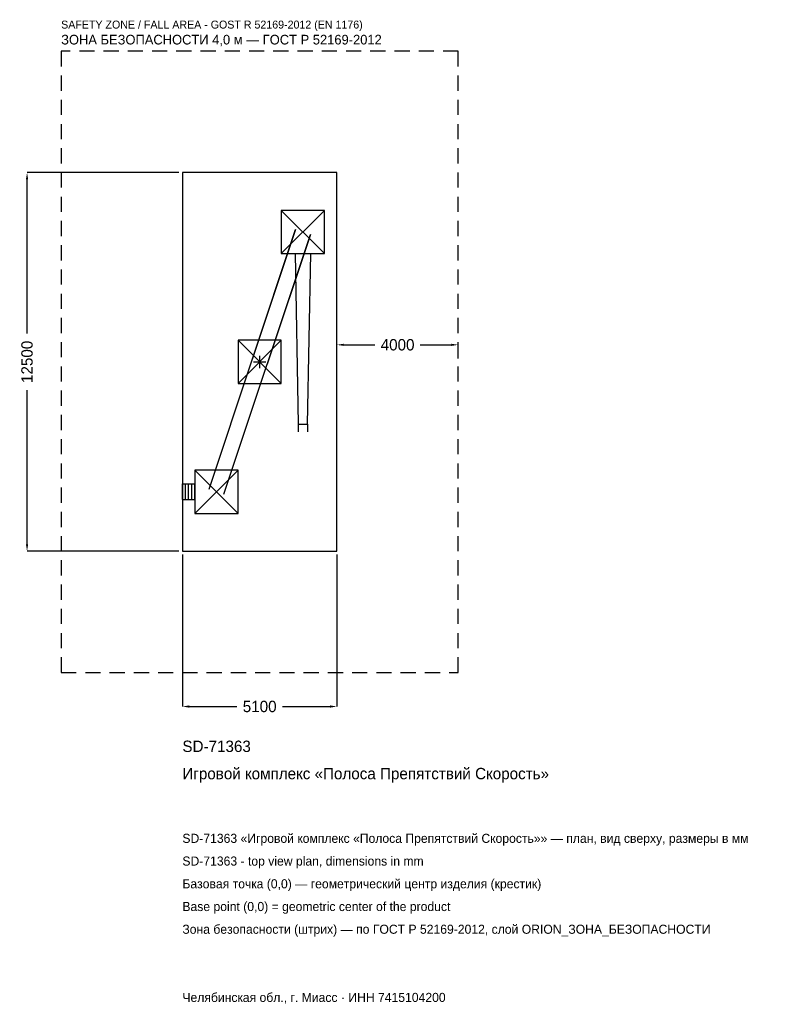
# Model space of a CAD drawing. Header units: metres. Extents: x -7918 to 16979, y -21203 to 11293.
import ezdxf

# ---------------------------------------------------------------- set-up
doc = ezdxf.new("R2010")
doc.units = ezdxf.units.M
doc.linetypes.add('DASHED', pattern=[800, 500, -300])
for name, color, linetype in [('ORION_ДАННЫЕ', 3, 'Continuous'), ('ORION_ЗОНА_БЕЗОПАСНОСТИ', 1, 'Continuous'), ('ORION_КОНТУР', 7, 'Continuous'), ('ORION_РАЗМЕРЫ', 8, 'Continuous')]:
    doc.layers.add(name, color=color, linetype=linetype)
doc.dimstyles.new('ORION', dxfattribs={"dimtxt": 375, "dimasz": 225, "dimexe": 1.25, "dimexo": 112.5, "dimtad": 1, "dimdec": 0, "dimcen": 2.5, "dimazin": 3, "dimtfac": 1, "dimtmove": 0, "dimatfit": 3, "dimarcsym": 0})

# ---------------------------------------------------------------- blocks, each defined once
blk = doc.blocks.new('_CLOSEDFILLED')
at = {"color": 0, "linetype": 'BYBLOCK'}
blk.add_solid([(-1, 0.16), (0, 0), (-1, -0.16)], dxfattribs=at)
blk = doc.blocks.new('*D1')
for p, q in [((-2550, -6362.5), (-2550, -11375)), ((2550, -6362.5), (2550, -11375)), ((-2325, -11375), (-750, -11375)), ((750, -11375), (2325, -11375))]:
    blk.add_line(p, q)
at = {"layer": 'Defpoints'}
for p in [(-2550, -6250), (2550, -6250), (-2550, -11375)]:
    blk.add_point(p, dxfattribs=at)
at = {"layer": 'ORION_РАЗМЕРЫ', "xscale": 225, "yscale": 225, "rotation": 180}
blk.add_blockref('_CLOSEDFILLED', (-2550, -11375), dxfattribs=at)
at = {"layer": 'ORION_РАЗМЕРЫ', "xscale": 225, "yscale": 225}
blk.add_blockref('_CLOSEDFILLED', (2550, -11375), dxfattribs=at)
at = {"layer": 'ORION_РАЗМЕРЫ', "insert": (0, -11375), "char_height": 375, "attachment_point": 5}
blk.add_mtext('5100', dxfattribs=at)
blk = doc.blocks.new('*D2')
for p, q in [((-2662.5, 6250), (-7675, 6250)), ((-7675, 937.5), (-7675, 6025)), ((-7675, -6025), (-7675, -937.5)), ((-2662.5, -6250), (-7675, -6250))]:
    blk.add_line(p, q)
at = {"layer": 'Defpoints'}
for p in [(-2550, 6250), (-7675, -6250), (-2550, -6250)]:
    blk.add_point(p, dxfattribs=at)
at = {"layer": 'ORION_РАЗМЕРЫ', "xscale": 225, "yscale": 225}
for p, rotation in [((-7675, 6250), 90), ((-7675, -6250), 270)]:
    blk.add_blockref('_CLOSEDFILLED', p, dxfattribs=dict(at, rotation=rotation))
at = {"layer": 'ORION_РАЗМЕРЫ', "insert": (-7675, 0), "char_height": 375, "attachment_point": 5, "rotation": 90}
blk.add_mtext('12500', dxfattribs=at)
blk = doc.blocks.new('*D3')
for p, q in [((2550, 112.5), (2550, 562.5)), ((2775, 562.5), (3800, 562.5)), ((5300, 562.5), (6325, 562.5)), ((6550, 112.5), (6550, 562.5))]:
    blk.add_line(p, q)
at = {"layer": 'Defpoints'}
for p in [(2550, 562.5), (2550, 0), (6550, 0)]:
    blk.add_point(p, dxfattribs=at)
at = {"layer": 'ORION_РАЗМЕРЫ', "xscale": 225, "yscale": 225, "rotation": 180}
blk.add_blockref('_CLOSEDFILLED', (2550, 562.5), dxfattribs=at)
at = {"layer": 'ORION_РАЗМЕРЫ', "xscale": 225, "yscale": 225}
blk.add_blockref('_CLOSEDFILLED', (6550, 562.5), dxfattribs=at)
at = {"layer": 'ORION_РАЗМЕРЫ', "insert": (4550, 562.5), "char_height": 375, "attachment_point": 5}
blk.add_mtext('4000', dxfattribs=at)
blk = doc.blocks.new('ОРИОН SD-71363 Игровой комплекс Полоса Препятствий Скорость')
at = {"layer": 'ORION_ЗОНА_БЕЗОПАСНОСТИ', "linetype": 'DASHED'}
blk.add_lwpolyline([(-6550, -10250), (6550, -10250), (6550, 10250), (-6550, 10250)], close=True, dxfattribs=at)
at = {"layer": 'ORION_КОНТУР'}
for p, q in [((714, 3572), (2142, 5000)), ((714, 5000), (2142, 3572)), ((-1671.9, -4204.8), (1184.1, 4367.2)), ((1184.1, 4367.2), (-243.9, 81.2)), ((-1184.1, -4367.2), (1671.9, 4204.8)), ((1671.9, 4204.8), (243.9, -81.2)), ((-714, -714), (714, 714)), ((-714, 714), (714, -714)), ((1273.8, -2053), (1273.8, -2310)), ((1582.2, -2053), (1582.2, -2310)), ((-2142, -5000), (-714, -3572)), ((-2142, -3572), (-714, -5000)), ((-2550, -4029), (-2142, -4029)), ((-2550, -4543), (-2550, -4029)), ((-2448, -4543), (-2448, -4029)), ((-2346, -4543), (-2346, -4029)), ((-2244, -4543), (-2244, -4029)), ((-2142, -4543), (-2142, -4029)), ((-2550, -4543), (-2142, -4543))]:
    blk.add_line(p, q, dxfattribs=at)
for points in [[(-2550, -6250), (2550, -6250), (2550, 6250), (-2550, 6250)], [(714, 3572), (2142, 3572), (2142, 5000), (714, 5000)], [(-714, -714), (714, -714), (714, 714), (-714, 714)], [(-2142, -5000), (-714, -5000), (-714, -3572), (-2142, -3572)]]:
    blk.add_lwpolyline(points, close=True, dxfattribs=at)
blk.add_lwpolyline([(1171, 3572), (1273.8, -2053), (1582.2, -2053), (1685, 3572)], dxfattribs=at)
at = {"layer": 'ORION_РАЗМЕРЫ'}
for p, q in [((-204, 0), (204, 0)), ((0, -204), (0, 204))]:
    blk.add_line(p, q, dxfattribs=at)
at = {"layer": 'ORION_ДАННЫЕ'}
for tag, p in [('АРТИКУЛ', (-2550, -12875)), ('НАИМЕНОВАНИЕ', (-2550, -13775))]:
    blk.add_attdef(tag, p, '', height=375, dxfattribs=at)
at = {"layer": 'ORION_ДАННЫЕ', "flags": 1}
for tag, p in [('ПРОИЗВОДИТЕЛЬ', (-2550, -14675)), ('ТЕЛЕФОН', (-2550, -15575)), ('САЙТ', (-2550, -17375)), ('АДРЕС', (-2550, -18275)), ('РЕКВИЗИТЫ', (-2550, -19175)), ('ГАБАРИТЫ', (-2550, -20075)), ('ЗОНА_БЕЗОПАСНОСТИ', (-2550, -20975))]:
    blk.add_attdef(tag, p, '', height=375, dxfattribs=at)
at = {"layer": 'ORION_ЗОНА_БЕЗОПАСНОСТИ', "color": 1}
for s, height, p in [('SAFETY ZONE / FALL AREA - GOST R 52169-2012 (EN 1176)', 262.5, (-6550, 11000)), ('ЗОНА БЕЗОПАСНОСТИ 4,0 м — ГОСТ Р 52169-2012', 318.75, (-6550, 10475))]:
    blk.add_text(s, height=height, dxfattribs=at).set_placement(p)
at = {"layer": 'ORION_РАЗМЕРЫ'}
dim = blk.add_linear_dim(base=(-7675, -6250), p1=(-2550, -6250), p2=(-2550, 6250), angle=90, dimstyle='ORION', dxfattribs=at)
dim.commit()
dim.dimension.update_dxf_attribs({"geometry": '*D2', "text_midpoint": (-7675, 0)})
for base, p1, p2, picture, middle in [((2550, 562.5), (2550, 0), (6550, 0), '*D3', (4550, 562.5)), ((-2550, -11375), (-2550, -6250), (2550, -6250), '*D1', (0, -11375))]:
    dim = blk.add_linear_dim(base=base, p1=p1, p2=p2, dimstyle='ORION', dxfattribs=at)
    dim.commit()
    dim.dimension.update_dxf_attribs({"geometry": picture, "text_midpoint": middle})

msp = doc.modelspace()

# ---------------------------------------------------------------- block references
msp.add_blockref('ОРИОН SD-71363 Игровой комплекс Полоса Препятствий Скорость', (0, 0)).add_auto_attribs({'АРТИКУЛ': 'SD-71363', 'НАИМЕНОВАНИЕ': 'Игровой комплекс «Полоса Препятствий Скорость»'})

# ---------------------------------------------------------------- texts
at = {"layer": 'ORION_ДАННЫЕ', "color": 3}
for s, p in [('SD-71363 «Игровой комплекс «Полоса Препятствий Скорость»» — план, вид сверху, размеры в мм', (-2550, -15875)), ('SD-71363 - top view plan, dimensions in mm', (-2550, -16625)), ('Челябинская обл., г. Миасс · ИНН 7415104200', (-2550, -21125))]:
    msp.add_text(s, height=300, dxfattribs=at).set_placement(p)
at = {"layer": 'ORION_ДАННЫЕ', "color": 7}
for s, p in [('Базовая точка (0,0) — геометрический центр изделия (крестик)', (-2550, -17375)), ('Base point (0,0) = geometric center of the product', (-2550, -18125))]:
    msp.add_text(s, height=300, dxfattribs=at).set_placement(p)
at = {"layer": 'ORION_ДАННЫЕ', "color": 1}
msp.add_text('Зона безопасности (штрих) — по ГОСТ Р 52169-2012, слой ORION_ЗОНА_БЕЗОПАСНОСТИ', height=300, dxfattribs=at).set_placement((-2550, -18875))

doc.saveas('drawing.dxf')
